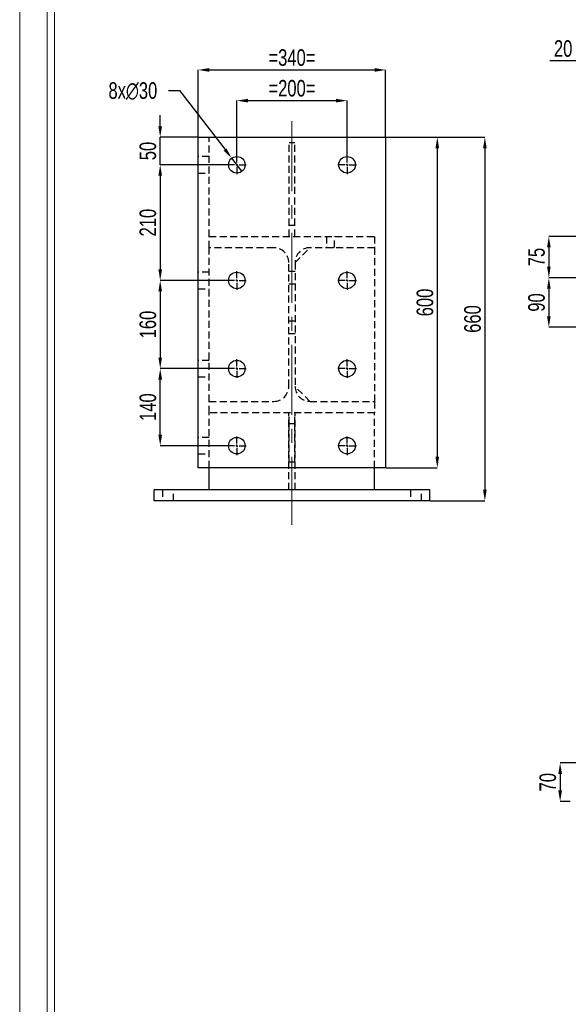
# Model space of a CAD drawing. Header units: millimetres. Extents: x 0 to 1189, y 0 to 841.
# Tile 6 of 29: x 0 to 100, y 432 to 611. Entities that reach past the tile are written whole.
import ezdxf

# ---------------------------------------------------------------- set-up
doc = ezdxf.new("R2010")
doc.units = ezdxf.units.MM
doc.header["$PDSIZE"] = -1
doc.linetypes.add('CENTERX2', pattern=[20.32, 12.7, -2.54, 2.54, -2.54])
doc.linetypes.add('HIDDEN', pattern=[1.905, 1.27, -0.635])
for name, color, linetype in [('COTES', 1, 'Continuous'), ('TRAIT-MIXTES', 3, 'CENTERX2'), ('TRAIT-TIRET', 2, 'HIDDEN')]:
    doc.layers.add(name, color=color, linetype=linetype)
doc.layers.add('TRAIT-FORT', color=4, linetype='Continuous', lineweight=25)
doc.styles.add('SLDTEXTSTYLE0', font='TXT', dxfattribs={"width": 0.75})
doc.dimstyles.new('SLDDIMSTYLE0', dxfattribs={"dimtxt": 3, "dimasz": 2, "dimexe": 0, "dimexo": 0.0625, "dimgap": 0.75, "dimtad": 1, "dimdec": 0, "dimlfac": 10, "dimrnd": 1e-09, "dimzin": 12, "dimdsep": 46, "dimtxsty": 'SLDTEXTSTYLE0', "dimsah": 1, "dimcen": 0.09, "dimadec": 0, "dimazin": 3, "dimtfac": 1, "dimtdec": 0, "dimtofl": 0, "dimtmove": 0, "dimatfit": 3, "dimfxl": 1, "dimfrac": 2, "dimtolj": 1, "dimtzin": 12, "dimarcsym": 0})
doc.dimstyles.new('SLDDIMSTYLE1', dxfattribs={"dimtxt": 3, "dimasz": 2, "dimexe": 0, "dimexo": 0.0625, "dimgap": 0.75, "dimtad": 1, "dimdec": 0, "dimlfac": 10, "dimrnd": 1e-09, "dimzin": 12, "dimdsep": 46, "dimtxsty": 'SLDTEXTSTYLE0', "dimsah": 1, "dimcen": 0.09, "dimadec": 0, "dimazin": 3, "dimtfac": 1, "dimtdec": 0, "dimtmove": 0, "dimatfit": 0, "dimfxl": 1, "dimfrac": 2, "dimtolj": 1, "dimtzin": 12, "dimarcsym": 0})
doc.dimstyles.new('SLDDIMSTYLE2', dxfattribs={"dimtxt": 3, "dimasz": 2, "dimexe": 0, "dimexo": 0.0625, "dimgap": 0.75, "dimtad": 0, "dimtih": 1, "dimtoh": 1, "dimdec": 0, "dimlfac": 10, "dimrnd": 1e-09, "dimzin": 12, "dimdsep": 46, "dimtxsty": 'SLDTEXTSTYLE0', "dimblk1": 'NONE', "dimsah": 1, "dimcen": 0, "dimadec": 0, "dimazin": 3, "dimtfac": 1, "dimtdec": 0, "dimtmove": 0, "dimatfit": 3, "dimldrblk": 'NONE', "dimfxl": 1, "dimfrac": 2, "dimtolj": 1, "dimtzin": 12, "dimarcsym": 0})

# ---------------------------------------------------------------- blocks, each defined once
blk = doc.blocks.new('_D_116')
at = {"layer": 'COTES', "color": 0, "lineweight": -2, "transparency": 16777216}
for p, q in [((152.69, 476.24), (98.04, 476.24)), ((98.04, 474.24), (98.04, 471.24)), ((99.89, 469.24), (98.04, 469.24))]:
    blk.add_line(p, q, dxfattribs=at)
at = {"layer": 'COTES', "color": 0, "transparency": 16777216}
for points in [[(97.71, 474.24), (98.38, 474.24), (98.04, 476.24)], [(97.71, 471.24), (98.38, 471.24), (98.04, 469.24)]]:
    blk.add_solid(points, dxfattribs=at)
at = {"layer": 'Defpoints', "color": 0, "transparency": 16777216}
for p in [(152.75, 476.24), (98.04, 469.24), (99.95, 469.24)]:
    blk.add_point(p, dxfattribs=at)
at = {"layer": 'COTES', "color": 0, "transparency": 16777216, "insert": (94.29, 472.74), "char_height": 3, "attachment_point": 2, "rotation": 90, "style": 'SLDTEXTSTYLE0'}
blk.add_mtext('\\A1;70', dxfattribs=at)
blk = doc.blocks.new('_D_129')
at = {"layer": 'COTES', "color": 0, "lineweight": -2, "transparency": 16777216}
for p, q in [((104, 603.69), (96.15, 603.69)), ((106, 589.9), (106, 603.69)), ((108, 603.69), (106, 603.69)), ((108, 589.9), (108, 603.69)), ((110, 603.69), (112, 603.69))]:
    blk.add_line(p, q, dxfattribs=at)
at = {"layer": 'COTES', "color": 0, "transparency": 16777216}
for points in [[(104, 604.03), (104, 603.36), (106, 603.69)], [(110, 604.03), (110, 603.36), (108, 603.69)]]:
    blk.add_solid(points, dxfattribs=at)
at = {"layer": 'Defpoints', "color": 0, "transparency": 16777216}
for p in [(108, 603.69), (106, 589.83), (108, 589.83)]:
    blk.add_point(p, dxfattribs=at)
at = {"layer": 'COTES', "color": 0, "transparency": 16777216, "insert": (98.59, 607.44), "char_height": 3, "attachment_point": 2, "style": 'SLDTEXTSTYLE0'}
blk.add_mtext('\\A1;20', dxfattribs=at)
blk = doc.blocks.new('_D_153')
at = {"layer": 'COTES', "color": 0, "lineweight": -2, "transparency": 16777216}
for p, q in [((140.95, 564.33), (96, 564.33)), ((96, 562.33), (96, 557.33)), ((140.95, 555.33), (96, 555.33))]:
    blk.add_line(p, q, dxfattribs=at)
at = {"layer": 'COTES', "color": 0, "transparency": 16777216}
for points in [[(95.67, 562.33), (96.33, 562.33), (96, 564.33)], [(95.67, 557.33), (96.33, 557.33), (96, 555.33)]]:
    blk.add_solid(points, dxfattribs=at)
at = {"layer": 'Defpoints', "color": 0, "transparency": 16777216}
for p in [(141.01, 564.33), (96, 555.33), (141.01, 555.33)]:
    blk.add_point(p, dxfattribs=at)
at = {"layer": 'COTES', "color": 0, "transparency": 16777216, "insert": (92.25, 559.83), "char_height": 3, "attachment_point": 2, "rotation": 90, "style": 'SLDTEXTSTYLE0'}
blk.add_mtext('\\A1;90', dxfattribs=at)
blk = doc.blocks.new('_D_154')
at = {"layer": 'COTES', "color": 0, "lineweight": -2, "transparency": 16777216}
for p, q in [((107.94, 571.83), (96, 571.83)), ((96, 569.83), (96, 566.33)), ((140.95, 564.33), (96, 564.33))]:
    blk.add_line(p, q, dxfattribs=at)
at = {"layer": 'COTES', "color": 0, "transparency": 16777216}
for points in [[(95.67, 569.83), (96.33, 569.83), (96, 571.83)], [(95.67, 566.33), (96.33, 566.33), (96, 564.33)]]:
    blk.add_solid(points, dxfattribs=at)
at = {"layer": 'Defpoints', "color": 0, "transparency": 16777216}
for p in [(108, 571.83), (96, 564.33), (141.01, 564.33)]:
    blk.add_point(p, dxfattribs=at)
at = {"layer": 'COTES', "color": 0, "transparency": 16777216, "insert": (92.25, 568.08), "char_height": 3, "attachment_point": 2, "rotation": 90, "style": 'SLDTEXTSTYLE0'}
blk.add_mtext('\\A1;75', dxfattribs=at)
blk = doc.blocks.new('_D_155')
at = {"layer": 'COTES', "color": 0, "lineweight": -2, "transparency": 16777216}
for p, q in [((39.39, 586.6), (39.39, 596.48)), ((41.39, 596.48), (57.39, 596.48)), ((59.39, 586.6), (59.39, 596.48))]:
    blk.add_line(p, q, dxfattribs=at)
at = {"layer": 'COTES', "color": 0, "transparency": 16777216}
for points in [[(41.39, 596.81), (41.39, 596.14), (39.39, 596.48)], [(57.39, 596.81), (57.39, 596.14), (59.39, 596.48)]]:
    blk.add_solid(points, dxfattribs=at)
at = {"layer": 'Defpoints', "color": 0, "transparency": 16777216}
for p in [(59.39, 596.48), (39.39, 586.53), (59.39, 586.53)]:
    blk.add_point(p, dxfattribs=at)
at = {"layer": 'COTES', "color": 0, "transparency": 16777216, "insert": (49.39, 600.23), "char_height": 3, "attachment_point": 2, "style": 'SLDTEXTSTYLE0'}
blk.add_mtext('\\A1;=200=', dxfattribs=at)
blk = doc.blocks.new('_D_156')
at = {"layer": 'COTES', "color": 0, "lineweight": -2, "transparency": 16777216}
for p, q in [((32.39, 589.9), (32.39, 602.05)), ((34.39, 602.05), (64.39, 602.05)), ((66.39, 589.9), (66.39, 602.05))]:
    blk.add_line(p, q, dxfattribs=at)
at = {"layer": 'COTES', "color": 0, "transparency": 16777216}
for points in [[(34.39, 602.39), (34.39, 601.72), (32.39, 602.05)], [(64.39, 602.39), (64.39, 601.72), (66.39, 602.05)]]:
    blk.add_solid(points, dxfattribs=at)
at = {"layer": 'Defpoints', "color": 0, "transparency": 16777216}
for p in [(66.39, 602.05), (32.39, 589.83), (66.39, 589.83)]:
    blk.add_point(p, dxfattribs=at)
at = {"layer": 'COTES', "color": 0, "transparency": 16777216, "insert": (49.39, 605.8), "char_height": 3, "attachment_point": 2, "style": 'SLDTEXTSTYLE0'}
blk.add_mtext('\\A1;=340=', dxfattribs=at)
blk = doc.blocks.new('_D_157')
at = {"layer": 'COTES', "color": 0, "lineweight": -2, "transparency": 16777216}
for p, q in [((25.49, 591.83), (25.49, 593.83)), ((32.33, 589.83), (25.49, 589.83)), ((25.49, 584.83), (25.49, 589.83)), ((37.63, 584.83), (25.49, 584.83)), ((25.49, 582.83), (25.49, 580.83))]:
    blk.add_line(p, q, dxfattribs=at)
at = {"layer": 'COTES', "color": 0, "transparency": 16777216}
for points in [[(25.16, 591.83), (25.82, 591.83), (25.49, 589.83)], [(25.16, 582.83), (25.82, 582.83), (25.49, 584.83)]]:
    blk.add_solid(points, dxfattribs=at)
at = {"layer": 'Defpoints', "color": 0, "transparency": 16777216}
for p in [(25.49, 589.83), (32.39, 589.83), (37.69, 584.83)]:
    blk.add_point(p, dxfattribs=at)
at = {"layer": 'COTES', "color": 0, "transparency": 16777216, "insert": (21.74, 587.33), "char_height": 3, "attachment_point": 2, "rotation": 90, "style": 'SLDTEXTSTYLE0'}
blk.add_mtext('\\A1;50', dxfattribs=at)
blk = doc.blocks.new('_D_158')
at = {"layer": 'COTES', "color": 0, "lineweight": -2, "transparency": 16777216}
for p, q in [((37.63, 584.83), (25.49, 584.83)), ((25.49, 582.83), (25.49, 565.83)), ((37.63, 563.83), (25.49, 563.83))]:
    blk.add_line(p, q, dxfattribs=at)
at = {"layer": 'COTES', "color": 0, "transparency": 16777216}
for points in [[(25.16, 582.83), (25.82, 582.83), (25.49, 584.83)], [(25.16, 565.83), (25.82, 565.83), (25.49, 563.83)]]:
    blk.add_solid(points, dxfattribs=at)
at = {"layer": 'Defpoints', "color": 0, "transparency": 16777216}
for p in [(37.69, 584.83), (25.49, 563.83), (37.69, 563.83)]:
    blk.add_point(p, dxfattribs=at)
at = {"layer": 'COTES', "color": 0, "transparency": 16777216, "insert": (21.74, 574.33), "char_height": 3, "attachment_point": 2, "rotation": 90, "style": 'SLDTEXTSTYLE0'}
blk.add_mtext('\\A1;210', dxfattribs=at)
blk = doc.blocks.new('_D_159')
at = {"layer": 'COTES', "color": 0, "lineweight": -2, "transparency": 16777216}
for p, q in [((37.63, 563.83), (25.49, 563.83)), ((25.49, 561.83), (25.49, 549.83)), ((37.63, 547.83), (25.49, 547.83))]:
    blk.add_line(p, q, dxfattribs=at)
at = {"layer": 'COTES', "color": 0, "transparency": 16777216}
for points in [[(25.16, 561.83), (25.82, 561.83), (25.49, 563.83)], [(25.16, 549.83), (25.82, 549.83), (25.49, 547.83)]]:
    blk.add_solid(points, dxfattribs=at)
at = {"layer": 'Defpoints', "color": 0, "transparency": 16777216}
for p in [(37.69, 563.83), (25.49, 547.83), (37.69, 547.83)]:
    blk.add_point(p, dxfattribs=at)
at = {"layer": 'COTES', "color": 0, "transparency": 16777216, "insert": (21.74, 555.83), "char_height": 3, "attachment_point": 2, "rotation": 90, "style": 'SLDTEXTSTYLE0'}
blk.add_mtext('\\A1;160', dxfattribs=at)
blk = doc.blocks.new('_D_160')
at = {"layer": 'COTES', "color": 0, "lineweight": -2, "transparency": 16777216}
for p, q in [((37.63, 547.83), (25.49, 547.83)), ((25.49, 535.83), (25.49, 545.83)), ((37.63, 533.83), (25.49, 533.83))]:
    blk.add_line(p, q, dxfattribs=at)
at = {"layer": 'COTES', "color": 0, "transparency": 16777216}
for points in [[(25.16, 545.83), (25.82, 545.83), (25.49, 547.83)], [(25.16, 535.83), (25.82, 535.83), (25.49, 533.83)]]:
    blk.add_solid(points, dxfattribs=at)
at = {"layer": 'Defpoints', "color": 0, "transparency": 16777216}
for p in [(25.49, 547.83), (37.69, 547.83), (37.69, 533.83)]:
    blk.add_point(p, dxfattribs=at)
at = {"layer": 'COTES', "color": 0, "transparency": 16777216, "insert": (21.74, 540.83), "char_height": 3, "attachment_point": 2, "rotation": 90, "style": 'SLDTEXTSTYLE0'}
blk.add_mtext('\\A1;140', dxfattribs=at)
blk = doc.blocks.new('_D_161')
at = {"layer": 'COTES', "color": 0, "lineweight": -2, "transparency": 16777216}
for p, q in [((26.98, 598.31), (28.98, 598.31)), ((28.98, 598.31), (37.25, 587.6)), ((40.31, 583.65), (38.47, 586.02))]:
    blk.add_line(p, q, dxfattribs=at)
at = {"layer": 'COTES', "color": 0, "transparency": 16777216}
blk.add_solid([(37.51, 587.81), (36.99, 587.4), (38.47, 586.02)], dxfattribs=at)
at = {"layer": 'Defpoints', "color": 0, "transparency": 16777216}
for p in [(38.47, 586.02), (40.31, 583.65)]:
    blk.add_point(p, dxfattribs=at)
at = {"layer": 'COTES', "color": 0, "transparency": 16777216, "insert": (16.1, 599.81), "char_height": 3, "attachment_point": 1, "style": 'SLDTEXTSTYLE0'}
blk.add_mtext('\\A1;8x∅30', dxfattribs=at)
blk = doc.blocks.new('_None')
blk = doc.blocks.new('_D_162')
at = {"layer": 'COTES', "color": 0, "lineweight": -2, "transparency": 16777216}
for p, q in [((66.45, 589.83), (75.76, 589.83)), ((75.76, 587.83), (75.76, 531.83)), ((66.45, 529.83), (75.76, 529.83))]:
    blk.add_line(p, q, dxfattribs=at)
at = {"layer": 'COTES', "color": 0, "transparency": 16777216}
for points in [[(75.42, 587.83), (76.09, 587.83), (75.76, 589.83)], [(75.42, 531.83), (76.09, 531.83), (75.76, 529.83)]]:
    blk.add_solid(points, dxfattribs=at)
at = {"layer": 'Defpoints', "color": 0, "transparency": 16777216}
for p in [(66.39, 589.83), (66.39, 529.83), (75.76, 529.83)]:
    blk.add_point(p, dxfattribs=at)
at = {"layer": 'COTES', "color": 0, "transparency": 16777216, "insert": (72.01, 559.83), "char_height": 3, "attachment_point": 2, "rotation": 90, "style": 'SLDTEXTSTYLE0'}
blk.add_mtext('\\A1;600', dxfattribs=at)
blk = doc.blocks.new('_D_163')
at = {"layer": 'COTES', "color": 0, "lineweight": -2, "transparency": 16777216}
for p, q in [((66.45, 589.83), (84.39, 589.83)), ((84.39, 587.83), (84.39, 525.83)), ((74.45, 523.83), (84.39, 523.83))]:
    blk.add_line(p, q, dxfattribs=at)
at = {"layer": 'COTES', "color": 0, "transparency": 16777216}
for points in [[(84.06, 587.83), (84.72, 587.83), (84.39, 589.83)], [(84.06, 525.83), (84.72, 525.83), (84.39, 523.83)]]:
    blk.add_solid(points, dxfattribs=at)
at = {"layer": 'Defpoints', "color": 0, "transparency": 16777216}
for p in [(66.39, 589.83), (74.39, 523.83), (84.39, 523.83)]:
    blk.add_point(p, dxfattribs=at)
at = {"layer": 'COTES', "color": 0, "transparency": 16777216, "insert": (80.64, 556.83), "char_height": 3, "attachment_point": 2, "rotation": 90, "style": 'SLDTEXTSTYLE0'}
blk.add_mtext('\\A1;660', dxfattribs=at)
blk = doc.blocks.new('SW_CENTERMARKSYMBOL_143')
at = {"layer": 'TRAIT-MIXTES', "color": 0}
for p, q in [((-0.4, 0), (-1.7, 0)), ((0, 0), (-0.2, 0)), ((0, 0.4), (0, 1.7)), ((0, 0), (0, 0.2)), ((0, 0), (0, -0.2)), ((0, 0), (0.2, 0)), ((0.4, 0), (1.7, 0)), ((0, -0.4), (0, -1.7))]:
    blk.add_line(p, q, dxfattribs=at)
blk = doc.blocks.new('SW_CENTERMARKSYMBOL_144')
at = {"layer": 'TRAIT-MIXTES', "color": 0}
for p, q in [((-0.4, 0), (-1.7, 0)), ((0, 0), (-0.2, 0)), ((0, 0.4), (0, 1.7)), ((0, 0), (0, 0.2)), ((0, 0), (0, -0.2)), ((0, 0), (0.2, 0)), ((0.4, 0), (1.7, 0)), ((0, -0.4), (0, -1.7))]:
    blk.add_line(p, q, dxfattribs=at)
blk = doc.blocks.new('SW_CENTERMARKSYMBOL_145')
at = {"layer": 'TRAIT-MIXTES', "color": 0}
for p, q in [((-0.4, 0), (-1.7, 0)), ((0, 0), (-0.2, 0)), ((0, 0.4), (0, 1.7)), ((0, 0), (0, 0.2)), ((0, 0), (0, -0.2)), ((0, 0), (0.2, 0)), ((0.4, 0), (1.7, 0)), ((0, -0.4), (0, -1.7))]:
    blk.add_line(p, q, dxfattribs=at)
blk = doc.blocks.new('SW_CENTERMARKSYMBOL_146')
at = {"layer": 'TRAIT-MIXTES', "color": 0}
for p, q in [((-0.4, 0), (-1.7, 0)), ((0, 0), (-0.2, 0)), ((0, 0.4), (0, 1.7)), ((0, 0), (0, 0.2)), ((0, 0), (0, -0.2)), ((0, 0), (0.2, 0)), ((0.4, 0), (1.7, 0)), ((0, -0.4), (0, -1.7))]:
    blk.add_line(p, q, dxfattribs=at)
blk = doc.blocks.new('SW_CENTERMARKSYMBOL_147')
at = {"layer": 'TRAIT-MIXTES', "color": 0}
for p, q in [((-0.4, 0), (-1.7, 0)), ((0, 0), (-0.2, 0)), ((0, 0.4), (0, 1.7)), ((0, 0), (0, 0.2)), ((0, 0), (0, -0.2)), ((0, 0), (0.2, 0)), ((0.4, 0), (1.7, 0)), ((0, -0.4), (0, -1.7))]:
    blk.add_line(p, q, dxfattribs=at)
blk = doc.blocks.new('SW_CENTERMARKSYMBOL_148')
at = {"layer": 'TRAIT-MIXTES', "color": 0}
for p, q in [((-0.4, 0), (-1.7, 0)), ((0, 0), (-0.2, 0)), ((0, 0.4), (0, 1.7)), ((0, 0), (0, 0.2)), ((0, 0), (0, -0.2)), ((0, 0), (0.2, 0)), ((0.4, 0), (1.7, 0)), ((0, -0.4), (0, -1.7))]:
    blk.add_line(p, q, dxfattribs=at)
blk = doc.blocks.new('SW_CENTERMARKSYMBOL_149')
at = {"layer": 'TRAIT-MIXTES', "color": 0}
for p, q in [((-0.4, 0), (-1.7, 0)), ((0, 0), (-0.2, 0)), ((0, 0.4), (0, 1.7)), ((0, 0), (0, 0.2)), ((0, 0), (0, -0.2)), ((0, 0), (0.2, 0)), ((0.4, 0), (1.7, 0)), ((0, -0.4), (0, -1.7))]:
    blk.add_line(p, q, dxfattribs=at)
blk = doc.blocks.new('SW_CENTERMARKSYMBOL_150')
at = {"layer": 'TRAIT-MIXTES', "color": 0}
for p, q in [((-0.4, 0), (-1.7, 0)), ((0, 0), (-0.2, 0)), ((0, 0.4), (0, 1.7)), ((0, 0), (0, 0.2)), ((0, 0), (0, -0.2)), ((0, 0), (0.2, 0)), ((0.4, 0), (1.7, 0)), ((0, -0.4), (0, -1.7))]:
    blk.add_line(p, q, dxfattribs=at)

msp = doc.modelspace()

# ---------------------------------------------------------------- linework, layer by layer
at = {"lineweight": 18}
for p, q in [((0, 841.02), (0, 0.02)), ((5, 836.02), (5, 5.02)), ((6.32, 614.85), (6.32, 300.89)), ((5, 589), (5, 5))]:
    msp.add_line(p, q, dxfattribs=at)
at = {"layer": 'TRAIT-FORT', "lineweight": 25}
for p, q in [((32.39, 529.83), (32.39, 589.83)), ((32.39, 589.83), (66.39, 589.83)), ((66.39, 589.83), (66.39, 529.83)), ((66.39, 529.83), (32.39, 529.83)), ((34.39, 525.83), (34.39, 529.83)), ((64.39, 525.83), (64.39, 529.83)), ((24.39, 523.83), (24.39, 525.83)), ((74.39, 525.83), (24.39, 525.83)), ((74.39, 523.83), (74.39, 525.83)), ((74.39, 523.83), (24.39, 523.83))]:
    msp.add_line(p, q, dxfattribs=at)
for centre in [(39.39, 584.83), (59.39, 584.83), (39.39, 563.83), (59.39, 563.83), (39.39, 547.83), (59.39, 547.83), (39.39, 533.83), (59.39, 533.83)]:
    msp.add_circle(centre, 1.5, dxfattribs=at)
at = {"layer": 'TRAIT-MIXTES', "lineweight": 18}
msp.add_line((49.39, 592.77), (49.39, 519.49), dxfattribs=at)
at = {"layer": 'TRAIT-TIRET'}
for p, q in [((34.39, 571.83), (34.39, 589.83)), ((49.89, 588.83), (48.89, 588.83)), ((48.89, 573.83), (48.89, 588.83)), ((49.89, 573.83), (49.89, 588.83)), ((34.39, 586.33), (32.39, 586.33)), ((32.39, 583.33), (34.39, 583.33)), ((49.89, 573.83), (48.89, 573.83)), ((48.89, 571.83), (48.89, 573.83)), ((49.89, 571.83), (49.89, 573.83)), ((34.39, 569.78), (34.39, 571.83)), ((34.39, 571.83), (64.39, 571.83)), ((55.64, 571.83), (55.64, 569.83)), ((57.14, 569.83), (57.14, 571.83)), ((64.39, 571.83), (64.39, 569.78)), ((46.11, 569.78), (34.39, 569.78)), ((34.39, 541.88), (34.39, 569.78)), ((49.96, 567.08), (52.66, 569.78)), ((64.39, 569.78), (52.66, 569.78)), ((55.64, 569.83), (57.14, 569.83)), ((64.39, 569.78), (64.39, 541.88)), ((48.81, 544.58), (48.81, 567.08)), ((49.96, 567.08), (49.96, 544.58)), ((34.39, 565.33), (32.39, 565.33)), ((49.96, 565.43), (48.81, 565.43)), ((48.81, 563.23), (49.96, 563.23)), ((32.39, 562.33), (34.39, 562.33)), ((49.96, 556.43), (48.81, 556.43)), ((48.81, 554.23), (49.96, 554.23)), ((34.39, 549.33), (32.39, 549.33)), ((32.39, 546.33), (34.39, 546.33)), ((52.66, 541.88), (49.96, 544.58)), ((34.39, 539.83), (34.39, 541.88)), ((34.39, 541.88), (46.11, 541.88)), ((52.66, 541.88), (64.39, 541.88)), ((64.39, 541.88), (64.39, 539.83)), ((64.39, 539.83), (34.39, 539.83)), ((34.39, 529.83), (34.39, 539.83)), ((48.81, 525.83), (48.81, 539.83)), ((48.89, 537.83), (48.89, 539.83)), ((49.89, 537.83), (49.89, 539.83)), ((49.96, 525.83), (49.96, 539.83)), ((64.39, 529.83), (64.39, 539.83)), ((49.89, 537.83), (48.89, 537.83)), ((48.89, 530.83), (48.89, 537.83)), ((49.89, 530.83), (49.89, 537.83)), ((34.39, 535.33), (32.39, 535.33)), ((32.39, 532.33), (34.39, 532.33)), ((49.89, 530.83), (48.89, 530.83)), ((25.89, 525.83), (25.89, 523.83)), ((27.89, 523.83), (27.89, 525.83)), ((70.89, 525.83), (70.89, 523.83)), ((72.89, 523.83), (72.89, 525.83))]:
    msp.add_line(p, q, dxfattribs=at)
for centre, start, end in [((46.11, 567.08), 0, 90), ((52.66, 567.08), 90, 180), ((46.11, 544.58), 270, 0), ((52.66, 544.58), 180, 270)]:
    msp.add_arc(centre, 2.7, start, end, dxfattribs=at)

# ---------------------------------------------------------------- block references
at = {"layer": 'TRAIT-MIXTES'}
for name, p in [('SW_CENTERMARKSYMBOL_150', (39.39, 584.83)), ('SW_CENTERMARKSYMBOL_149', (59.39, 584.83)), ('SW_CENTERMARKSYMBOL_148', (39.39, 563.83)), ('SW_CENTERMARKSYMBOL_143', (59.39, 563.83)), ('SW_CENTERMARKSYMBOL_147', (39.39, 547.83)), ('SW_CENTERMARKSYMBOL_144', (59.39, 547.83)), ('SW_CENTERMARKSYMBOL_146', (39.39, 533.83)), ('SW_CENTERMARKSYMBOL_145', (59.39, 533.83))]:
    msp.add_blockref(name, p, dxfattribs=at)

# ---------------------------------------------------------------- dimensions: what is measured, and where the dimension line sits
at = {"layer": 'COTES'}
dim = msp.add_linear_dim(base=(108, 603.69), p1=(106, 589.83), p2=(108, 589.83), dimstyle='SLDDIMSTYLE1', dxfattribs=at)
dim.commit()
dim.dimension.update_dxf_attribs({"geometry": '_D_129', "text_midpoint": (98.59, 603.69), "dimtype": 160})
for base, p1, p2, picture, middle in [((66.39, 602.05), (32.39, 589.83), (66.39, 589.83), '_D_156', (49.39, 602.05)), ((59.39, 596.48), (39.39, 586.53), (59.39, 586.53), '_D_155', (49.39, 596.48))]:
    dim = msp.add_linear_dim(base=base, p1=p1, p2=p2, text='=<>=', dimstyle='SLDDIMSTYLE0', dxfattribs=at)
    dim.commit()
    dim.dimension.update_dxf_attribs({"geometry": picture, "text_midpoint": middle, "dimtype": 160})
dim = msp.add_diameter_dim_2p(p1=(40.31, 583.65), p2=(38.47, 586.02), text='8x<>', dimstyle='SLDDIMSTYLE2', dxfattribs=at)
dim.commit()
dim.dimension.update_dxf_attribs({"geometry": '_D_161', "text_midpoint": (21.16, 598.31), "dimtype": 163})
for base, p1, p2, dimstyle, picture, middle in [((25.49, 589.83), (37.69, 584.83), (32.39, 589.83), 'SLDDIMSTYLE1', '_D_157', (25.49, 587.33)), ((75.76, 529.83), (66.39, 589.83), (66.39, 529.83), 'SLDDIMSTYLE0', '_D_162', (75.76, 559.83)), ((84.39, 523.83), (66.39, 589.83), (74.39, 523.83), 'SLDDIMSTYLE0', '_D_163', (84.39, 556.83)), ((25.49, 563.83), (37.69, 584.83), (37.69, 563.83), 'SLDDIMSTYLE0', '_D_158', (25.49, 574.33)), ((96, 564.33), (108, 571.83), (141.01, 564.33), 'SLDDIMSTYLE0', '_D_154', (96, 568.08)), ((25.49, 547.83), (37.69, 563.83), (37.69, 547.83), 'SLDDIMSTYLE0', '_D_159', (25.49, 555.83)), ((96, 555.33), (141.01, 564.33), (141.01, 555.33), 'SLDDIMSTYLE0', '_D_153', (96, 559.83)), ((25.49, 547.83), (37.69, 533.83), (37.69, 547.83), 'SLDDIMSTYLE0', '_D_160', (25.49, 540.83)), ((98.04, 469.24), (152.75, 476.24), (99.95, 469.24), 'SLDDIMSTYLE1', '_D_116', (98.04, 472.74))]:
    dim = msp.add_linear_dim(base=base, p1=p1, p2=p2, angle=90, dimstyle=dimstyle, dxfattribs=at)
    dim.commit()
    dim.dimension.update_dxf_attribs({"geometry": picture, "text_midpoint": middle, "dimtype": 160})

doc.saveas('drawing.dxf')
